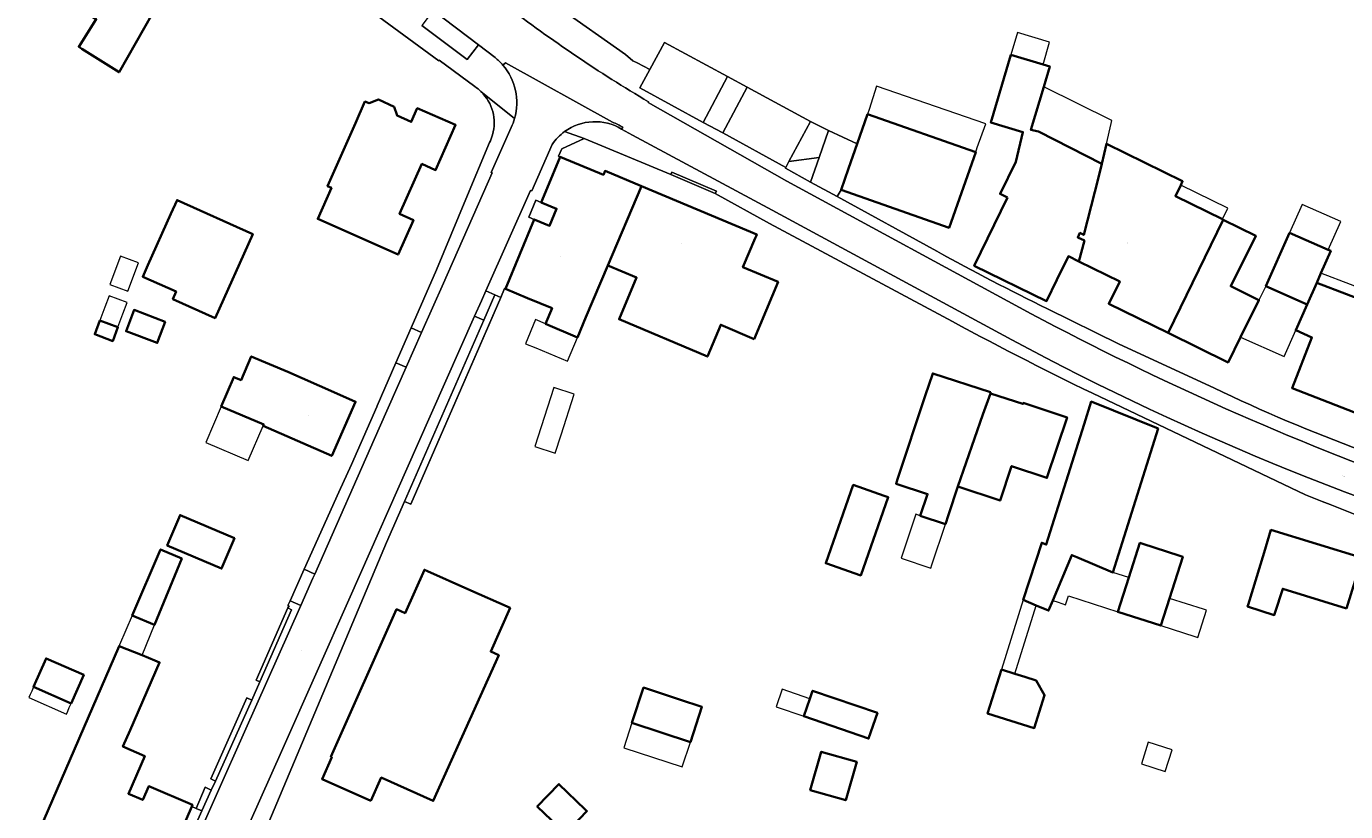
# Model space of a CAD drawing. Header units: metres. Extents: x 200176 to 205485, y 394066 to 399855.
# Tile 71 of 230: x 203701 to 203840, y 395792 to 395875. Entities that reach past the tile are written whole.
import ezdxf
from ezdxf.enums import TextEntityAlignment as Align

# ---------------------------------------------------------------- set-up
doc = ezdxf.new("R2010")
doc.units = ezdxf.units.M
for name, color, linetype, lineweight in [('B-WE-GR-HAAG-GV', 90, 'Continuous', 13), ('B-WE-IE-TERREINAFSCHEIDING_KUNSTMATIG_HEKWERK-G', 20, 'IE-TERREINAFSCHEIDING-KUNSTMATIG', 18), ('B-WE-IE-TERREINAFSCHEIDING_KUNSTMATIG_MUUR-G', 90, 'IE-TERREINAFSCHEIDING-KUNSTMATIG-DICHT', 18), ('B-WE-OG-BEBOUWING-GV', 7, 'Continuous', 35), ('B-WE-OG-BEBOUWING-T18', 10, 'Continuous', 18), ('B-WE-OG-BEBOUWING_LUIFEL-GV', 7, 'Continuous', 18), ('B-WE-OG-TERREIN_ERF-GV', 7, 'Continuous', 18), ('B-WE-OG-TOPOGRAFIE-T18', 10, 'Continuous', 18), ('B-WE-VH-GOOT-G', 170, 'Continuous', 18), ('B-WE-VH-VERHARDING_BEDRIJFSVLOERPLAAT-GV', 252, 'Continuous', 18), ('B-WE-VH-VERHARDING_FUNDERING_ZAND-GV', 7, 'Continuous', 18), ('B-WE-VH-VERHARDING_STRAATBAKSTEEN-GV', 252, 'Continuous', 18), ('B-WE-VH-VERHARDING_TEGEL-GV', 252, 'Continuous', 18)]:
    doc.layers.add(name, color=color, linetype=linetype, lineweight=lineweight)
doc.styles.add('NLCS-ISO-M20-T18', font='NLCS-ISO.ttf', dxfattribs={"height": 0.036})
doc.linetypes.add('IE-TERREINAFSCHEIDING-KUNSTMATIG', pattern='A,4,[82,NLCS.shx,S=0.75,R=90,X=0,Y=0],4,-2', length=10)
doc.linetypes.add('IE-TERREINAFSCHEIDING-KUNSTMATIG-DICHT', pattern='A,8,-1,[82,NLCS.shx,S=0.75,R=90,X=0,Y=0],-1', length=10)

msp = doc.modelspace()

# ---------------------------------------------------------------- linework, layer by layer
at = {"layer": 'B-WE-GR-HAAG-GV', "flags": 128}
for points in [[(203744.077, 395876.678), (203742.896, 395875.106), (203747.678, 395871.51), (203748.855, 395873.068)], [(203777.184, 395868.594), (203775.117, 395869.718), (203772.529, 395864.876), (203774.604, 395863.805)], [(203785.74, 395864.03), (203783.828, 395864.98), (203781.579, 395860.777), (203784.746, 395861.178)]]:
    msp.add_lwpolyline(points, close=True, dxfattribs=at)
at = {"layer": 'B-WE-IE-TERREINAFSCHEIDING_KUNSTMATIG_HEKWERK-G', "flags": 128}
for points in [[(203759.993, 395863.213), (203757.649, 395862.113)], [(203757.649, 395862.113), (203757.295, 395861.333), (203757.47, 395861.26)], [(203751.214, 395846.436), (203751.618, 395847.377), (203751.709, 395847.338)], [(203741.744, 395824.661), (203751.214, 395846.436)], [(203750.054, 395843.77), (203751.214, 395846.436)], [(203738.19, 395835.007), (203738.147, 395834.909), (203735.476, 395828.843), (203734.142, 395825.92), (203730.491, 395817.794)], [(203730.491, 395817.794), (203729.02, 395814.462)], [(203728.801, 395813.729), (203725.462, 395806.122)], [(203729.02, 395814.462), (203728.996, 395814.408), (203728.795, 395813.98), (203728.909, 395813.934), (203728.801, 395813.729)]]:
    msp.add_lwpolyline(points, dxfattribs=at)
at = {"layer": 'B-WE-IE-TERREINAFSCHEIDING_KUNSTMATIG_MUUR-G', "flags": 128}
for points in [[(203747.536, 395856.794), (203744.457, 395849.363)], [(203744.457, 395849.363), (203741.786, 395843.245)], [(203751.214, 395846.436), (203751.618, 395847.377), (203751.709, 395847.338)], [(203741.744, 395824.661), (203750.054, 395843.77)], [(203724.461, 395804.235), (203720.657, 395795.703)], [(203720.073, 395794.84), (203719.126, 395792.598)], [(203719.126, 395792.598), (203718.655, 395792.81)]]:
    msp.add_lwpolyline(points, dxfattribs=at)
at = {"layer": 'B-WE-OG-BEBOUWING-GV', "flags": 128}
for points in [[(203714.645, 395876.281), (203719.034, 395883.314), (203716.397, 395884.96), (203716.116, 395886.449), (203714.411, 395887.535), (203712.951, 395887.129), (203712.681, 395887.302), (203711.716, 395885.756), (203706.486, 395877.377), (203706.334, 395877.135), (203708.601, 395875.773), (203706.763, 395872.868), (203707.094, 395872.658), (203711.006, 395870.183), (203714.529, 395876.353)], [(203804.602, 395856.972), (203801.087, 395849.79), (203808.709, 395846.059), (203809.805, 395848.299), (203811.021, 395850.783), (203812.107, 395850.249), (203812.692, 395852.433), (203811.995, 395852.774), (203812.224, 395853.242), (203812.626, 395853.043), (203814.176, 395859.09), (203814.548, 395860.54), (203807.881, 395863.925), (203807.057, 395864.096), (203808.417, 395868.655), (203809.056, 395870.798), (203808.34, 395871.012), (203804.964, 395872.021), (203802.835, 395864.888), (203806.217, 395863.877), (203805.473, 395860.727), (203803.811, 395857.362)], [(203735.899, 395864.81), (203732.972, 395858.165), (203733.378, 395857.984), (203731.931, 395854.714), (203740.402, 395850.96), (203742.016, 395854.601), (203740.563, 395855.245), (203742.916, 395860.51), (203744.353, 395859.876), (203746.449, 395864.621), (203742.421, 395866.389), (203741.788, 395864.952), (203740.3, 395865.619), (203739.985, 395866.54), (203738.341, 395867.298), (203737.341, 395866.931), (203736.899, 395867.079)], [(203801.247, 395861.769), (203789.86, 395865.77), (203788.757, 395862.63), (203787.844, 395860.031), (203787.06, 395857.799), (203798.447, 395853.799)], [(203821.506, 395842.713), (203827.329, 395854.635), (203827.236, 395854.681), (203822.283, 395857.131), (203822.85, 395858.283), (203823.049, 395858.687), (203815.03, 395862.638), (203814.548, 395860.54), (203814.176, 395859.09), (203812.626, 395853.043), (203812.224, 395853.242), (203811.995, 395852.774), (203812.692, 395852.433), (203812.107, 395850.249), (203816.415, 395848.132), (203815.26, 395845.781)], [(203754.019, 395846.382), (203756.621, 395845.305), (203755.938, 395843.655), (203759.29, 395842.239), (203760.187, 395844.362), (203762.494, 395849.814), (203766.035, 395858.183), (203762.206, 395859.787), (203762.032, 395859.372), (203757.526, 395861.237), (203757.47, 395861.26), (203756.102, 395857.953), (203755.483, 395856.457), (203757.1, 395855.787), (203756.363, 395854.008), (203754.746, 395854.677), (203751.709, 395847.338)], [(203777.924, 395842.066), (203780.438, 395848.075), (203776.731, 395849.628), (203778.007, 395852.676), (203778.104, 395852.908), (203778.183, 395853.096), (203766.035, 395858.183), (203762.494, 395849.814), (203765.528, 395848.533), (203763.679, 395844.152), (203772.983, 395840.222), (203774.392, 395843.56)], [(203716.656, 395846.282), (203721.121, 395844.276), (203725.095, 395853.121), (203717.124, 395856.702), (203716.468, 395855.241), (203714.049, 395849.857), (203713.5, 395848.636), (203717.005, 395847.061)], [(203829.141, 395842.276), (203831.085, 395846.16), (203828.122, 395847.618), (203830.746, 395852.951), (203827.329, 395854.635), (203821.506, 395842.713), (203827.83, 395839.607)], [(203838.38, 395851.466), (203834.315, 395853.265), (203831.816, 395847.62), (203836.156, 395845.698), (203837.172, 395847.992), (203837.617, 395849), (203838.655, 395851.344)], [(203843.878, 395835.942), (203845.305, 395839.582), (203844.761, 395839.79), (203846.568, 395844.401), (203837.172, 395847.992), (203836.156, 395845.698), (203834.957, 395842.99), (203836.668, 395842.233), (203834.578, 395836.901), (203842.965, 395833.614)], [(203715.877, 395843.893), (203712.584, 395845.13), (203711.74, 395842.884), (203715.032, 395841.646)], [(203708.991, 395844.026), (203708.441, 395842.563), (203710.337, 395841.851), (203710.886, 395843.313)], [(203728.771, 395838.599), (203724.927, 395840.239), (203723.858, 395837.734), (203723.093, 395838.061), (203721.775, 395834.966), (203726.243, 395833.051), (203726.185, 395832.917), (203733.402, 395829.739), (203735.917, 395835.452), (203733.629, 395836.46)], [(203802.791, 395836.454), (203796.718, 395838.434), (203795.937, 395836.082), (203793.02, 395827.3), (203792.86, 395826.817), (203796.173, 395825.719), (203795.415, 395823.433), (203798.065, 395822.557), (203798.388, 395823.534), (203799.374, 395826.505), (203801.989, 395834.118), (203802.803, 395836.334)], [(203799.374, 395826.505), (203803.811, 395825.036), (203805.023, 395828.672), (203808.758, 395827.434), (203810.873, 395833.801), (203806.255, 395835.335), (203806.22, 395835.231), (203802.803, 395836.334), (203801.989, 395834.118)], [(203820.457, 395832.621), (203813.417, 395835.468), (203812.666, 395833.075), (203808.687, 395820.403), (203808.21, 395820.602), (203806.252, 395814.563), (203807.613, 395813.996), (203808.928, 395813.447), (203809.367, 395814.497), (203811.364, 395819.287), (203811.903, 395819.062), (203815.709, 395817.475)], [(203791.599, 395825.542), (203788.348, 395826.686), (203785.449, 395818.442), (203789.139, 395817.144), (203792.038, 395825.388)], [(203723.17, 395821.074), (203717.437, 395823.518), (203716.073, 395820.315), (203721.806, 395817.871)], [(203840.32, 395813.65), (203841.957, 395819.014), (203832.35, 395821.945), (203831.62, 395819.553), (203829.946, 395814.067), (203829.885, 395813.873), (203832.703, 395812.964), (203832.772, 395813.18), (203833.6, 395815.745)], [(203717.628, 395818.944), (203715.38, 395819.896), (203712.385, 395812.913), (203714.741, 395811.942)], [(203821.658, 395814.736), (203823.066, 395819.117), (203822.759, 395819.215), (203818.735, 395820.508), (203818.544, 395820.57), (203817.377, 395816.938), (203816.212, 395813.313), (203820.734, 395811.86)], [(203737.53, 395793.408), (203738.623, 395795.842), (203744.11, 395793.395), (203751.01, 395808.738), (203750.153, 395809.124), (203752.201, 395813.726), (203747.741, 395815.711), (203743.491, 395817.602), (203743.173, 395817.744), (203741.14, 395813.176), (203740.235, 395813.579), (203733.317, 395798.036), (203733.418, 395797.991), (203732.395, 395795.693)], [(203702, 395805.413), (203705.956, 395803.665), (203707.279, 395806.658), (203703.323, 395808.406)], [(203803.952, 395807.224), (203802.507, 395802.59), (203807.417, 395801.059), (203808.501, 395804.535), (203807.635, 395806.076), (203806.407, 395806.459), (203805.365, 395806.783)], [(203770.049, 395804.078), (203766.256, 395805.326), (203765.03, 395801.6), (203771.187, 395799.574), (203772.414, 395803.3)], [(203783.776, 395804.148), (203783.14, 395802.302), (203789.96, 395799.954), (203790.889, 395802.653), (203784.07, 395805.001)], [(203788.711, 395797.505), (203784.983, 395798.57), (203783.827, 395794.521), (203787.555, 395793.457)], [(203760.111, 395792.5), (203757.341, 395795.168), (203755.065, 395792.805), (203758.021, 395789.956), (203760.298, 395792.32)]]:
    msp.add_lwpolyline(points, close=True, dxfattribs=at)
msp.add_lwpolyline([(203715.293, 395785.008), (203718.655, 395792.81), (203718.73, 395792.984), (203714.141, 395794.947), (203713.508, 395793.49), (203711.986, 395794.15), (203713.705, 395798.113), (203711.416, 395799.107), (203712.175, 395800.857), (203715.266, 395807.988), (203714.78, 395808.2), (203713.423, 395808.744), (203711.01, 395809.711), (203702.585, 395790.251)], dxfattribs=at)
at = {"layer": 'B-WE-OG-BEBOUWING_LUIFEL-GV', "flags": 128}
for points in [[(203804.964, 395872.021), (203808.34, 395871.012), (203809.036, 395873.344), (203805.659, 395874.351)], [(203789.86, 395865.77), (203801.247, 395861.769), (203801.415, 395862.247), (203802.303, 395864.76), (203790.78, 395868.704), (203790.036, 395866.27)], [(203815.52, 395864.773), (203815.58, 395865.099), (203808.417, 395868.655), (203807.057, 395864.096), (203807.881, 395863.925), (203814.548, 395860.54), (203815.03, 395862.638)], [(203822.85, 395858.283), (203822.283, 395857.131), (203827.236, 395854.681), (203827.807, 395855.839)], [(203834.315, 395853.265), (203838.38, 395851.466), (203839.698, 395854.442), (203835.633, 395856.242)], [(203713.066, 395850.098), (203711.161, 395850.814), (203710.035, 395847.82), (203711.94, 395847.104)], [(203837.617, 395849), (203837.172, 395847.992), (203846.568, 395844.401), (203845.729, 395842.261), (203846.35, 395842.017), (203847.591, 395845.182), (203846.969, 395845.425)], [(203829.141, 395842.276), (203833.74, 395840.24), (203834.957, 395842.99), (203836.156, 395845.698), (203831.816, 395847.62), (203831.085, 395846.16)], [(203710.886, 395843.313), (203711.413, 395844.715), (203711.858, 395845.9), (203709.962, 395846.612), (203709.517, 395845.427), (203708.991, 395844.026)], [(203759.29, 395842.239), (203755.938, 395843.655), (203754.873, 395844.105), (203753.805, 395841.557), (203754.9, 395841.148), (203758.234, 395839.739)], [(203757.581, 395831.966), (203758.965, 395836.26), (203756.8, 395836.958), (203754.792, 395830.727), (203756.958, 395830.029)], [(203721.775, 395834.966), (203720.147, 395831.167), (203724.601, 395829.258), (203726.185, 395832.917), (203726.243, 395833.051)], [(203798.065, 395822.557), (203795.415, 395823.433), (203794.932, 395823.593), (203793.399, 395818.966), (203796.534, 395817.929), (203796.642, 395818.254)], [(203815.709, 395817.475), (203811.903, 395819.062), (203811.364, 395819.287), (203809.367, 395814.497), (203809.924, 395814.318), (203810.719, 395814.063), (203811.015, 395814.983), (203816.212, 395813.313), (203817.377, 395816.938)], [(203806.252, 395814.563), (203803.952, 395807.224), (203805.365, 395806.783), (203807.613, 395813.996)], [(203820.734, 395811.86), (203824.332, 395810.703), (203824.643, 395810.603), (203825.568, 395813.479), (203825.257, 395813.579), (203821.658, 395814.736)], [(203711.01, 395809.711), (203713.423, 395808.744), (203714.741, 395811.942), (203712.385, 395812.913), (203711.057, 395809.819)], [(203705.956, 395803.665), (203702, 395805.413), (203701.804, 395804.969), (203701.646, 395804.611), (203701.498, 395804.276), (203705.454, 395802.528), (203705.602, 395802.863), (203705.76, 395803.221)], [(203783.776, 395804.148), (203780.852, 395805.155), (203780.217, 395803.309), (203783.14, 395802.302)], [(203771.187, 395799.574), (203765.03, 395801.6), (203764.173, 395798.994), (203770.33, 395796.968)], [(203821.225, 395796.496), (203821.939, 395798.786), (203819.413, 395799.574), (203818.698, 395797.284)]]:
    msp.add_lwpolyline(points, close=True, dxfattribs=at)
at = {"layer": 'B-WE-OG-TERREIN_ERF-GV', "flags": 128}
for points in [[(203748.481, 395868.665), (203744.736, 395871.461), (203744.69, 395871.393), (203705.86, 395899.913)], [(203757.364, 395876.977), (203764.36, 395872.066), (203765.14, 395871.385), (203765.571, 395871.16), (203766.925, 395870.453), (203768.465, 395873.327), (203775.117, 395869.718), (203777.184, 395868.594), (203783.828, 395864.98), (203785.74, 395864.03), (203788.757, 395862.63), (203789.86, 395865.77), (203801.247, 395861.769), (203798.447, 395853.799), (203787.06, 395857.799), (203786.656, 395857.068), (203797.155, 395851.312)], [(203702.585, 395790.251), (203711.01, 395809.711), (203713.423, 395808.744), (203714.78, 395808.2), (203715.266, 395807.988), (203712.175, 395800.857), (203711.416, 395799.107), (203713.705, 395798.113), (203711.986, 395794.15), (203713.508, 395793.49), (203714.141, 395794.947), (203718.73, 395792.984), (203718.655, 395792.81), (203719.126, 395792.598), (203720.073, 395794.84), (203720.716, 395794.516), (203721.16, 395795.452), (203720.657, 395795.703), (203724.461, 395804.235), (203724.978, 395804.004), (203725.849, 395805.952), (203725.462, 395806.122), (203728.801, 395813.729), (203728.909, 395813.934), (203728.795, 395813.98), (203728.996, 395814.408), (203729.02, 395814.462), (203730.491, 395817.794), (203734.142, 395825.92), (203735.476, 395828.843), (203738.147, 395834.909), (203738.19, 395835.007), (203740.173, 395839.55), (203741.786, 395843.245), (203744.457, 395849.363), (203747.536, 395856.794), (203750.028, 395862.759)], [(203797.818, 395844.427), (203779.534, 395854.25), (203773.809, 395857.392), (203769.132, 395859.389), (203759.993, 395863.213), (203757.649, 395862.113), (203757.295, 395861.333), (203757.47, 395861.26), (203757.526, 395861.237), (203762.032, 395859.372), (203762.206, 395859.787), (203766.035, 395858.183), (203778.183, 395853.096), (203778.104, 395852.908), (203778.007, 395852.676), (203776.731, 395849.628), (203780.438, 395848.075), (203777.924, 395842.066), (203774.392, 395843.56), (203772.983, 395840.222), (203763.679, 395844.152), (203765.528, 395848.533), (203762.494, 395849.814), (203760.187, 395844.362), (203759.29, 395842.239), (203755.938, 395843.655), (203756.621, 395845.305), (203754.019, 395846.382), (203751.709, 395847.338), (203751.618, 395847.377), (203751.214, 395846.436), (203750.054, 395843.77), (203741.744, 395824.661), (203741.072, 395824.944), (203739.177, 395820.637), (203726.79, 395791.136)], [(203808.828, 395845.25), (203816.379, 395841.535), (203826.337, 395836.908)], [(203836.001, 395825.661), (203813.553, 395836.343)]]:
    msp.add_lwpolyline(points, dxfattribs=at)
for points in [[(203711.716, 395885.756), (203712.681, 395887.302), (203712.951, 395887.129), (203714.411, 395887.535), (203716.116, 395886.449), (203716.397, 395884.96), (203719.034, 395883.314), (203714.645, 395876.281), (203714.529, 395876.353), (203711.006, 395870.183), (203707.094, 395872.658), (203706.763, 395872.868), (203708.601, 395875.773), (203706.334, 395877.135), (203706.486, 395877.377)], [(203809.805, 395848.299), (203808.709, 395846.059), (203801.087, 395849.79), (203804.602, 395856.972), (203803.811, 395857.362), (203805.473, 395860.727), (203806.217, 395863.877), (203802.835, 395864.888), (203804.964, 395872.021), (203808.34, 395871.012), (203809.056, 395870.798), (203808.417, 395868.655), (203807.057, 395864.096), (203807.881, 395863.925), (203814.548, 395860.54), (203815.03, 395862.638), (203823.049, 395858.687), (203822.85, 395858.283), (203822.283, 395857.131), (203827.236, 395854.681), (203827.329, 395854.635), (203830.746, 395852.951), (203828.122, 395847.618), (203831.085, 395846.16), (203829.141, 395842.276), (203827.83, 395839.607), (203821.506, 395842.713), (203815.26, 395845.781), (203816.415, 395848.132), (203812.107, 395850.249), (203811.021, 395850.783)], [(203732.972, 395858.165), (203735.899, 395864.81), (203736.899, 395867.079), (203737.341, 395866.931), (203738.341, 395867.298), (203739.985, 395866.54), (203740.3, 395865.619), (203741.788, 395864.952), (203742.421, 395866.389), (203746.449, 395864.621), (203744.353, 395859.876), (203742.916, 395860.51), (203740.563, 395855.245), (203742.016, 395854.601), (203740.402, 395850.96), (203731.931, 395854.714), (203733.378, 395857.984)], [(203717.124, 395856.702), (203725.095, 395853.121), (203721.121, 395844.276), (203716.656, 395846.282), (203717.005, 395847.061), (203713.5, 395848.636), (203714.049, 395849.857), (203716.468, 395855.241)], [(203845.305, 395839.582), (203843.878, 395835.942), (203842.965, 395833.614), (203834.578, 395836.901), (203836.668, 395842.233), (203834.957, 395842.99), (203836.156, 395845.698), (203831.816, 395847.62), (203834.315, 395853.265), (203838.38, 395851.466), (203838.655, 395851.344), (203837.617, 395849), (203837.172, 395847.992), (203846.568, 395844.401), (203844.761, 395839.79)], [(203715.877, 395843.893), (203715.032, 395841.646), (203711.74, 395842.884), (203712.584, 395845.13)], [(203710.886, 395843.313), (203710.337, 395841.851), (203708.441, 395842.563), (203708.991, 395844.026)], [(203723.858, 395837.734), (203724.927, 395840.239), (203728.771, 395838.599), (203733.629, 395836.46), (203735.917, 395835.452), (203733.402, 395829.739), (203726.185, 395832.917), (203726.243, 395833.051), (203721.775, 395834.966), (203723.093, 395838.061)], [(203798.065, 395822.557), (203795.415, 395823.433), (203796.173, 395825.719), (203792.86, 395826.817), (203793.02, 395827.3), (203795.937, 395836.082), (203796.718, 395838.434), (203802.791, 395836.454), (203802.803, 395836.334), (203806.22, 395835.231), (203806.255, 395835.335), (203810.873, 395833.801), (203808.758, 395827.434), (203805.023, 395828.672), (203803.811, 395825.036), (203799.374, 395826.505), (203798.388, 395823.534)], [(203820.457, 395832.621), (203815.709, 395817.475), (203811.903, 395819.062), (203811.364, 395819.287), (203809.367, 395814.497), (203808.928, 395813.447), (203807.613, 395813.996), (203806.252, 395814.563), (203808.21, 395820.602), (203808.687, 395820.403), (203812.666, 395833.075), (203813.417, 395835.468)], [(203791.599, 395825.542), (203792.038, 395825.388), (203789.139, 395817.144), (203785.449, 395818.442), (203788.348, 395826.686)], [(203723.17, 395821.074), (203721.806, 395817.871), (203716.073, 395820.315), (203717.437, 395823.518)], [(203829.946, 395814.067), (203831.62, 395819.553), (203832.35, 395821.945), (203841.957, 395819.014), (203840.32, 395813.65), (203833.6, 395815.745), (203832.772, 395813.18), (203832.703, 395812.964), (203829.885, 395813.873)], [(203712.385, 395812.913), (203715.38, 395819.896), (203717.628, 395818.944), (203714.741, 395811.942)], [(203822.759, 395819.215), (203823.066, 395819.117), (203821.658, 395814.736), (203820.734, 395811.86), (203816.212, 395813.313), (203817.377, 395816.938), (203818.544, 395820.57), (203818.735, 395820.508)], [(203750.153, 395809.124), (203751.01, 395808.738), (203744.11, 395793.395), (203738.623, 395795.842), (203737.53, 395793.408), (203732.395, 395795.693), (203733.418, 395797.991), (203733.317, 395798.036), (203740.235, 395813.579), (203741.14, 395813.176), (203743.173, 395817.744), (203743.491, 395817.602), (203747.741, 395815.711), (203752.201, 395813.726)], [(203705.956, 395803.665), (203702, 395805.413), (203703.323, 395808.406), (203707.279, 395806.658)], [(203808.501, 395804.535), (203807.417, 395801.059), (203802.507, 395802.59), (203803.952, 395807.224), (203805.365, 395806.783), (203806.407, 395806.459), (203807.635, 395806.076)], [(203765.03, 395801.6), (203766.256, 395805.326), (203770.049, 395804.078), (203772.414, 395803.3), (203771.187, 395799.574)], [(203783.14, 395802.302), (203783.776, 395804.148), (203784.07, 395805.001), (203790.889, 395802.653), (203789.96, 395799.954)], [(203788.711, 395797.505), (203787.555, 395793.457), (203783.827, 395794.521), (203784.983, 395798.57)], [(203760.111, 395792.5), (203760.298, 395792.32), (203758.021, 395789.956), (203755.065, 395792.805), (203757.341, 395795.168)]]:
    msp.add_lwpolyline(points, close=True, dxfattribs=at)
at = {"layer": 'B-WE-OG-TERREIN_ERF-GV'}
for points in [[(203749.132, 395868.141, 0.0467226), (203748.481, 395868.665)], [(203750.354, 395863.588, 0.2768627), (203749.132, 395868.141)], [(203750.028, 395862.759, 0.0492195), (203750.354, 395863.588)], [(203797.155, 395851.312, 0.0138386), (203808.828, 395845.25)], [(203813.553, 395836.343, -0.0116569), (203797.818, 395844.427)], [(203826.337, 395836.908, 0.0226042), (203841.95, 395830.292)], [(203864.311, 395815.924, -0.0290812), (203836.001, 395825.661)]]:
    msp.add_lwpolyline(points, format="xyb", dxfattribs=at)
at = {"layer": 'B-WE-VH-GOOT-G', "flags": 128}
for points in [[(203748.855, 395873.068), (203744.077, 395876.678)], [(203750.636, 395871.722), (203748.855, 395873.068)], [(203742.882, 395842.766), (203745.184, 395847.94), (203750.309, 395859.567), (203750.208, 395859.611), (203752.319, 395864.358)], [(203749.644, 395847.129), (203754.342, 395857.728), (203754.472, 395857.685), (203756.635, 395862.565)], [(203748.462, 395844.465), (203749.187, 395846.099), (203749.644, 395847.129)], [(203715.229, 395769.425), (203715.189, 395769.439), (203722.479, 395785.899), (203728.121, 395798.589), (203735.346, 395814.899), (203742.424, 395830.854), (203748.462, 395844.465)], [(203741.244, 395839.083), (203742.882, 395842.766)], [(203731.617, 395817.298), (203738.393, 395832.676), (203741.244, 395839.083)], [(203730.138, 395813.968), (203731.424, 395816.86), (203731.617, 395817.298)], [(203711.059, 395771.278), (203711.119, 395771.257), (203718.547, 395787.872), (203724.218, 395800.657), (203730.138, 395813.968)]]:
    msp.add_lwpolyline(points, dxfattribs=at)
at = {"layer": 'B-WE-VH-GOOT-G'}
for points in [[(203766.783, 395867.063, -0.0302087), (203751.781, 395877.209)], [(203751.445, 395870.935, 0.0463571), (203750.636, 395871.722)], [(203752.673, 395865.3, 0.2509633), (203751.445, 395870.935)], [(203752.319, 395864.358, 0.0421022), (203752.673, 395865.3)], [(203756.635, 395862.565, -0.0874175), (203757.941, 395863.924)], [(203757.941, 395863.924, -0.3015601), (203763.943, 395864.192)]]:
    msp.add_lwpolyline(points, format="xyb", dxfattribs=at)
at = {"layer": 'B-WE-VH-VERHARDING_BEDRIJFSVLOERPLAAT-GV', "flags": 128}
for points in [[(203773.809, 395857.392), (203773.929, 395857.662), (203769.251, 395859.641), (203769.132, 395859.389)], [(203755.483, 395856.457), (203754.915, 395856.692), (203754.186, 395854.909), (203754.746, 395854.677), (203756.363, 395854.008), (203757.1, 395855.787)]]:
    msp.add_lwpolyline(points, close=True, dxfattribs=at)
at = {"layer": 'B-WE-VH-VERHARDING_FUNDERING_ZAND-GV', "flags": 128}
for points in [[(203744.077, 395876.678), (203742.896, 395875.106), (203747.678, 395871.51), (203748.855, 395873.068)], [(203775.117, 395869.718), (203772.529, 395864.876), (203774.604, 395863.805), (203777.184, 395868.594)], [(203784.746, 395861.178), (203785.74, 395864.03), (203783.828, 395864.98), (203781.579, 395860.777)], [(203719.126, 395792.598), (203719.738, 395792.325), (203720.716, 395794.516), (203720.073, 395794.84)]]:
    msp.add_lwpolyline(points, close=True, dxfattribs=at)
at = {"layer": 'B-WE-VH-VERHARDING_STRAATBAKSTEEN-GV', "flags": 128}
for points in [[(203659.049, 395941.04), (203662.63, 395938.361), (203667.417, 395934.718), (203670.304, 395932.552), (203675.1, 395928.902), (203677.978, 395926.745), (203682.292, 395923.469), (203687.137, 395919.786), (203690.212, 395917.478), (203695.005, 395913.837), (203698.384, 395911.301), (203701.473, 395908.922), (203706.901, 395904.802), (203712.952, 395900.261), (203716.504, 395897.554), (203724.823, 395891.247), (203727.7, 395889.087), (203732.516, 395885.471), (203734.876, 395883.634), (203739.318, 395880.303), (203744.077, 395876.678), (203748.855, 395873.068), (203750.636, 395871.722)], [(203650.076, 395939.886), (203650.957, 395939.342), (203652.468, 395938.34), (203653.324, 395939.669), (203695.142, 395907.931), (203695.262, 395908.073), (203706.018, 395900.014), (203705.86, 395899.913), (203744.69, 395871.393), (203744.736, 395871.461), (203748.481, 395868.665)], [(203797.155, 395851.312), (203786.656, 395857.068), (203783.849, 395858.607), (203781.21, 395860.085), (203781.248, 395860.157), (203774.604, 395863.805), (203772.529, 395864.876), (203765.858, 395868.525), (203766.925, 395870.453), (203765.571, 395871.16), (203765.14, 395871.385), (203764.36, 395872.066), (203757.364, 395876.977)], [(203750.636, 395871.722), (203748.855, 395873.068), (203747.678, 395871.51), (203742.896, 395875.106)], [(203762.983, 395864.915), (203751.708, 395871.159), (203751.445, 395870.935)], [(203751.445, 395870.935), (203751.708, 395871.159), (203762.983, 395864.915)], [(203749.132, 395868.141), (203752.673, 395865.3)], [(203752.673, 395865.3), (203749.132, 395868.141)], [(203766.783, 395867.063), (203766.732, 395866.977), (203781.346, 395858.683), (203807.097, 395844.731)], [(203807.097, 395844.731), (203781.346, 395858.683), (203766.732, 395866.977), (203766.783, 395867.063)], [(203752.319, 395864.358), (203750.208, 395859.611), (203750.309, 395859.567), (203745.184, 395847.94), (203742.882, 395842.766), (203741.244, 395839.083), (203738.393, 395832.676), (203731.617, 395817.298), (203731.424, 395816.86), (203730.138, 395813.968), (203724.218, 395800.657), (203718.547, 395787.872), (203711.119, 395771.257), (203711.059, 395771.278)], [(203750.028, 395862.759), (203747.536, 395856.794), (203744.457, 395849.363), (203741.786, 395843.245), (203742.882, 395842.766), (203745.184, 395847.94), (203750.309, 395859.567), (203750.208, 395859.611), (203752.319, 395864.358)], [(203754.746, 395854.677), (203754.186, 395854.909), (203754.915, 395856.692), (203755.483, 395856.457), (203756.102, 395857.953), (203757.47, 395861.26), (203757.295, 395861.333), (203757.649, 395862.113), (203759.993, 395863.213), (203757.941, 395863.924)], [(203757.941, 395863.924), (203759.993, 395863.213), (203769.132, 395859.389), (203769.251, 395859.641), (203773.929, 395857.662), (203773.809, 395857.392), (203779.534, 395854.25), (203797.818, 395844.427)], [(203763.943, 395864.192), (203764.068, 395864.396)], [(203764.068, 395864.396), (203763.943, 395864.192), (203765.076, 395863.545), (203779.809, 395855.647), (203805.059, 395841.991)], [(203805.059, 395841.991), (203779.809, 395855.647), (203765.076, 395863.545), (203763.943, 395864.192)], [(203715.229, 395769.425), (203715.189, 395769.439), (203722.479, 395785.899), (203728.121, 395798.589), (203735.346, 395814.899), (203742.424, 395830.854), (203748.462, 395844.465), (203749.187, 395846.099), (203749.644, 395847.129), (203754.342, 395857.728), (203754.472, 395857.685), (203756.635, 395862.565)], [(203756.635, 395862.565), (203754.472, 395857.685), (203754.342, 395857.728), (203749.644, 395847.129), (203750.592, 395846.709), (203751.214, 395846.436), (203751.618, 395847.377), (203751.709, 395847.338), (203754.746, 395854.677)], [(203716.27, 395767.09), (203716.272, 395767.094), (203716.978, 395768.599), (203716.57, 395768.79), (203720.337, 395777.101), (203720.811, 395778.141), (203726.74, 395791.159), (203726.79, 395791.136), (203739.177, 395820.637), (203741.072, 395824.944), (203749.426, 395844.043), (203748.462, 395844.465), (203742.424, 395830.854), (203735.346, 395814.899), (203728.121, 395798.589), (203722.479, 395785.899), (203715.189, 395769.439), (203715.229, 395769.425)], [(203826.337, 395836.908), (203816.379, 395841.535), (203808.828, 395845.25)], [(203813.553, 395836.343), (203836.001, 395825.661)], [(203711.059, 395771.278), (203711.119, 395771.257), (203718.547, 395787.872), (203724.218, 395800.657), (203730.138, 395813.968), (203729.02, 395814.462), (203728.996, 395814.408), (203728.795, 395813.98), (203728.909, 395813.934), (203728.801, 395813.729), (203729.174, 395813.539), (203725.849, 395805.952), (203724.978, 395804.004), (203721.16, 395795.452), (203720.716, 395794.516), (203719.738, 395792.325), (203711.594, 395774.07)]]:
    msp.add_lwpolyline(points, dxfattribs=at)
at = {"layer": 'B-WE-VH-VERHARDING_STRAATBAKSTEEN-GV'}
for points in [[(203751.781, 395877.209, 0.0302087), (203766.783, 395867.063)], [(203766.783, 395867.063, -0.0302087), (203751.781, 395877.209)], [(203751.445, 395870.935, 0.0463571), (203750.636, 395871.722)], [(203750.636, 395871.722, -0.0463571), (203751.445, 395870.935)], [(203752.673, 395865.3, 0.2509633), (203751.445, 395870.935)], [(203751.445, 395870.935, -0.2509633), (203752.673, 395865.3)], [(203748.481, 395868.665, -0.0467226), (203749.132, 395868.141)], [(203749.132, 395868.141, -0.2768627), (203750.354, 395863.588)], [(203752.319, 395864.358, 0.0421022), (203752.673, 395865.3)], [(203752.673, 395865.3, -0.0421022), (203752.319, 395864.358)], [(203757.941, 395863.924, 0.0874175), (203756.635, 395862.565)], [(203756.635, 395862.565, -0.0874175), (203757.941, 395863.924)], [(203763.943, 395864.192, 0.3015601), (203757.941, 395863.924)], [(203757.941, 395863.924, -0.3015601), (203763.943, 395864.192)], [(203764.068, 395864.396, 0.0524393), (203762.983, 395864.915)], [(203762.983, 395864.915, -0.0524393), (203764.068, 395864.396)], [(203750.354, 395863.588, -0.0492195), (203750.028, 395862.759)], [(203808.828, 395845.25, -0.0138386), (203797.155, 395851.312)], [(203797.818, 395844.427, 0.0116569), (203813.553, 395836.343)], [(203807.097, 395844.731, 0.0365904), (203848.776, 395826.239)], [(203848.776, 395826.239, -0.0365904), (203807.097, 395844.731)], [(203865.165, 395817.718, -0.0558075), (203805.059, 395841.991)], [(203805.059, 395841.991, 0.0558075), (203865.165, 395817.718)], [(203841.95, 395830.292, -0.0226042), (203826.337, 395836.908)], [(203836.001, 395825.661, 0.0290812), (203864.311, 395815.924)]]:
    msp.add_lwpolyline(points, format="xyb", dxfattribs=at)
at = {"layer": 'B-WE-VH-VERHARDING_STRAATBAKSTEEN-GV', "flags": 128}
for points in [[(203772.529, 395864.876), (203775.117, 395869.718), (203768.465, 395873.327), (203766.925, 395870.453), (203765.858, 395868.525)], [(203781.248, 395860.157), (203781.579, 395860.777), (203783.828, 395864.98), (203777.184, 395868.594), (203774.604, 395863.805)], [(203787.06, 395857.799), (203787.844, 395860.031), (203788.757, 395862.63), (203785.74, 395864.03), (203784.746, 395861.178), (203783.849, 395858.607), (203786.656, 395857.068)], [(203783.849, 395858.607), (203784.746, 395861.178), (203781.579, 395860.777), (203781.248, 395860.157), (203781.21, 395860.085)], [(203749.426, 395844.043), (203750.592, 395846.709), (203749.644, 395847.129), (203749.187, 395846.099), (203748.462, 395844.465)], [(203740.173, 395839.55), (203741.244, 395839.083), (203742.882, 395842.766), (203741.786, 395843.245)], [(203740.173, 395839.55), (203738.19, 395835.007), (203738.147, 395834.909), (203735.476, 395828.843), (203734.142, 395825.92), (203730.491, 395817.794), (203731.617, 395817.298), (203738.393, 395832.676), (203741.244, 395839.083)], [(203729.02, 395814.462), (203730.138, 395813.968), (203731.424, 395816.86), (203731.617, 395817.298), (203730.491, 395817.794)]]:
    msp.add_lwpolyline(points, close=True, dxfattribs=at)
at = {"layer": 'B-WE-VH-VERHARDING_TEGEL-GV', "flags": 128}
for points in [[(203741.072, 395824.944), (203741.744, 395824.661), (203750.054, 395843.77), (203751.214, 395846.436), (203750.592, 395846.709), (203749.426, 395844.043)], [(203725.462, 395806.122), (203725.849, 395805.952), (203729.174, 395813.539), (203728.801, 395813.729)], [(203720.657, 395795.703), (203721.16, 395795.452), (203724.978, 395804.004), (203724.461, 395804.235)]]:
    msp.add_lwpolyline(points, close=True, dxfattribs=at)
msp.add_lwpolyline([(203711.594, 395774.07), (203719.738, 395792.325), (203719.126, 395792.598), (203718.655, 395792.81), (203715.293, 395785.008), (203715.394, 395784.965), (203715.317, 395784.784), (203713.453, 395780.426)], dxfattribs=at)

# ---------------------------------------------------------------- texts
at = {"layer": 'B-WE-OG-BEBOUWING-T18', "style": 'NLCS-ISO-M20-T18'}
for s, rotation, p in [('12', 335.9, (203740.067, 395861.34)), ('11', 340.7, (203793.748, 395859.689)), ('16', 337.3, (203770.212, 395852.097)), ('13', 333.9, (203806.252, 395851.715)), ('15', 333.8, (203817.246, 395852.181)), ('1', 337.5, (203757.469, 395850.797)), ('17', 333.8, (203824.762, 395845.57)), ('19', 338.6, (203839.904, 395839.11)), ('4', 336.2, (203730.928, 395834.047)), ('16a', 341.9, (203799.001, 395833.482)), ('18', 341.6, (203806.317, 395831.099)), ('20', 338, (203815.86, 395830.165)), ('22', 343, (203836.321, 395816.551)), ('7', 336, (203741.007, 395805.477))]:
    msp.add_text(s, height=0.036, rotation=rotation, dxfattribs=at).set_placement(p, align=Align.MIDDLE)
at = {"layer": 'B-WE-OG-TOPOGRAFIE-T18', "style": 'NLCS-ISO-M20-T18'}
for s, rotation, p in [('Hoenderstraat', 337.8, (203840, 395827.611)), ('Pastoorstraat', 66.1, (203730.308, 395809.306))]:
    msp.add_text(s, height=0.036, rotation=rotation, dxfattribs=at).set_placement(p, align=Align.MIDDLE)

doc.saveas('drawing.dxf')
